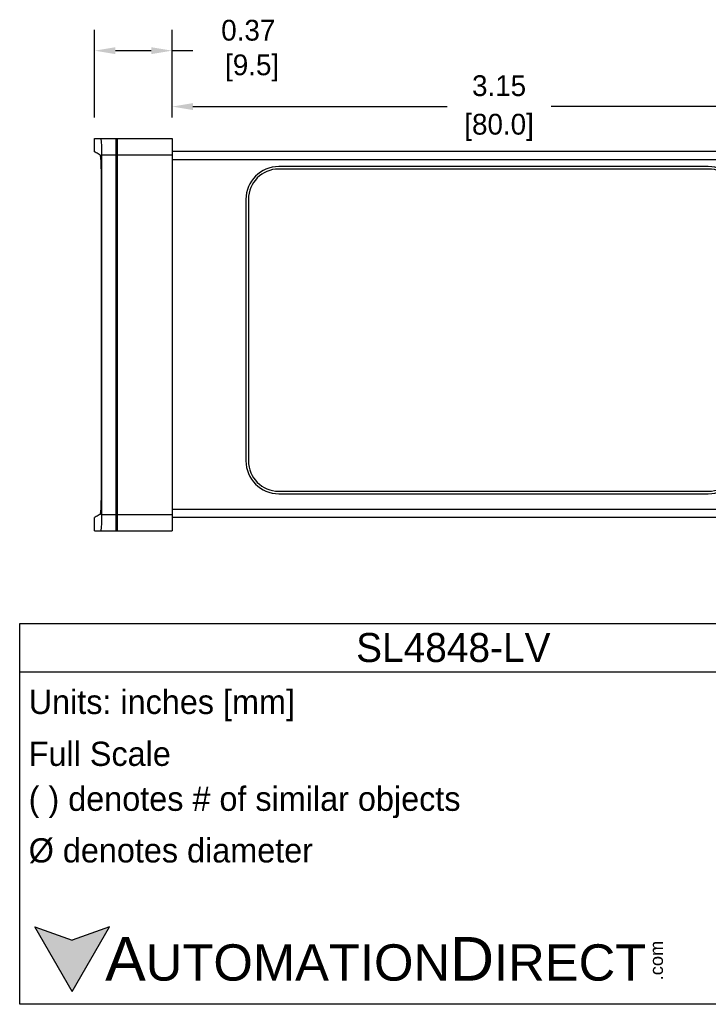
# Model space of a CAD drawing. Header units: inches. Extents: x 539.02 to 548.64, y 512.89 to 521.63.
# Tile 5 of 12: x 541.69 to 545, y 512.89 to 517.63. Entities that reach past the tile are written whole.
import ezdxf

# ---------------------------------------------------------------- set-up
doc = ezdxf.new("R2010")
doc.units = ezdxf.units.IN
doc.header["$LTSCALE"] = 8
doc.header["$MEASUREMENT"] = 0
for name, color, linetype in [('03___PRT_ALL_CURVES', 7, 'Continuous'), ('Dimensions', 140, 'Continuous'), ('Text', 140, 'Continuous')]:
    doc.layers.add(name, color=color, linetype=linetype)
doc.styles.add('\\M+2ABAC\\M+2A6A11', font='txt')
doc.dimstyles.get("Standard").update_dxf_attribs({"dimtxt": 0.1, "dimasz": 0.1, "dimexe": 0.1, "dimexo": 0.1, "dimgap": 0.05, "dimtad": 0, "dimtih": 1, "dimtoh": 1, "dimzin": 0, "dimdsep": 46, "dimtxsty": 'Standard', "dimcen": 0, "dimclrd": 256, "dimclre": 256, "dimclrt": 256, "dimadec": 0, "dimazin": 0, "dimtfac": 1, "dimtofl": 0, "dimtmove": 0, "dimatfit": 3, "dimfxl": 0, "dimtolj": 1, "dimtzin": 0, "dimarcsym": 0})

# ---------------------------------------------------------------- blocks, each defined once
blk = doc.blocks.new('*D3')
at = {"layer": 'DEFPOINTS', "color": 0}
for p in [(542.4193, 517.4786), (542.0463, 517.0562), (542.4193, 517.0562)]:
    blk.add_point(p, dxfattribs=at)
at = {"layer": 'Dimensions', "lineweight": -2}
for p, q in [((542.0463, 517.1562), (542.0463, 517.5786)), ((542.4193, 517.1562), (542.4193, 517.5786)), ((542.1463, 517.4786), (542.3193, 517.4786)), ((542.4193, 517.4786), (542.5193, 517.4786))]:
    blk.add_line(p, q, dxfattribs=at)
at = {"layer": 'Dimensions'}
for points in [[(542.1463, 517.4952), (542.1463, 517.4619), (542.0463, 517.4786)], [(542.3193, 517.4952), (542.3193, 517.4619), (542.4193, 517.4786)]]:
    blk.add_solid(points, dxfattribs=at)
at = {"layer": 'Dimensions', "insert": (542.786, 517.4786), "char_height": 0.1, "attachment_point": 5}
blk.add_mtext('\\A1;0.37\\P [9.5]', dxfattribs=at)
blk = doc.blocks.new('*D4')
at = {"layer": 'DEFPOINTS', "color": 0}
for p in [(545.5674, 517.2094), (542.4193, 517.0562), (545.5674, 516.9553)]:
    blk.add_point(p, dxfattribs=at)
at = {"layer": 'Dimensions', "lineweight": -2}
for p, q in [((542.4193, 517.1562), (542.4193, 517.3094)), ((545.5674, 517.0553), (545.5674, 517.3094)), ((542.5193, 517.2094), (543.7434, 517.2094)), ((545.4674, 517.2094), (544.2434, 517.2094))]:
    blk.add_line(p, q, dxfattribs=at)
at = {"layer": 'Dimensions'}
for points in [[(542.5193, 517.226), (542.5193, 517.1927), (542.4193, 517.2094)], [(545.4674, 517.226), (545.4674, 517.1927), (545.5674, 517.2094)]]:
    blk.add_solid(points, dxfattribs=at)
at = {"layer": 'Dimensions', "char_height": 0.1, "attachment_point": 5}
for s, insert in [('\\A1;3.15', (543.9934, 517.3094)), ('\\A1;[80.0]', (543.9934, 517.1094))]:
    blk.add_mtext(s, dxfattribs=dict(at, insert=insert))

msp = doc.modelspace()

# ---------------------------------------------------------------- hatches: boundary and pattern name
at = {"layer": 'Text'}
msp.add_hatch(color=256, dxfattribs=at).paths.add_polyline_path([(541.938, 512.9497), (542.118, 513.2615), (541.938, 513.196), (541.758, 513.2615)])

# ---------------------------------------------------------------- linework, layer by layer
at = {"color": 7, "linetype": 'Continuous'}
for p, q in [((542.0463, 516.9912), (542.0463, 517.0562)), ((542.0463, 517.0562), (542.4193, 517.0562)), ((542.1488, 517.0562), (542.1488, 515.1665)), ((542.1567, 515.1665), (542.1567, 517.0562)), ((542.4193, 517.0562), (542.4193, 515.1665)), ((542.1567, 517.0167), (542.1488, 517.0167)), ((542.1567, 517.0146), (542.1488, 517.0146)), ((542.4193, 516.9948), (545.5279, 516.9948)), ((542.0817, 515.2455), (542.0817, 516.9773)), ((542.0817, 516.9773), (542.1488, 516.9773)), ((542.1567, 516.9751), (542.1488, 516.9751)), ((542.1567, 516.9773), (542.4193, 516.9773)), ((542.4193, 516.9553), (545.5674, 516.9553)), ((542.0788, 515.3255), (542.0788, 516.8973)), ((545.0007, 516.9208), (542.9328, 516.9208)), ((545.0007, 516.9089), (542.9328, 516.9089)), ((542.7748, 516.7628), (542.7748, 515.5038)), ((542.7866, 516.7628), (542.7866, 515.5038)), ((542.0777, 515.58), (542.0777, 515.4615)), ((542.9328, 515.3577), (545.0007, 515.3577)), ((542.9328, 515.3458), (545.0007, 515.3458)), ((542.0463, 515.1665), (542.0463, 515.2315)), ((542.0817, 515.2455), (542.1488, 515.2455)), ((542.1567, 515.2473), (542.1488, 515.2473)), ((542.1567, 515.2455), (542.4193, 515.2455)), ((542.4193, 515.2718), (545.5674, 515.2718)), ((542.4193, 515.2323), (545.5279, 515.2323)), ((542.1567, 515.2078), (542.1488, 515.2078)), ((542.1567, 515.206), (542.1488, 515.206)), ((542.0463, 515.1665), (542.4193, 515.1665))]:
    msp.add_line(p, q, dxfattribs=at)
for centre, radius, start, end in [((542.9328, 516.7628), 0.158, 90, 180), ((542.9328, 516.7628), 0.1461, 90, 180), ((545.0007, 516.7628), 0.158, 0, 90), ((545.0007, 516.7628), 0.1461, 0, 90), ((542.0876, 515.58), 0.00987, 154.3581, 180), ((542.9328, 515.5038), 0.158, 180, 270), ((542.9328, 515.5038), 0.1461, 180, 270), ((545.0007, 515.5038), 0.158, 270, 0), ((545.0007, 515.5038), 0.1461, 270, 0), ((542.0876, 515.4615), 0.00987, 180, 205.6419)]:
    msp.add_arc(centre, radius, start, end, dxfattribs=at)
for points, start_tangent, end_tangent in [([(542.0817, 516.9773), (542.0815, 516.9947), (542.0811, 517.0115), (542.0804, 517.0266), (542.0795, 517.0389), (542.0784, 517.0484), (542.0772, 517.0543), (542.076, 517.0562)], (0, 1), (-1, 0)), ([(542.0745, 516.9742), (542.0735, 516.9762)], (-0.207505, 0.978234), (-0.875884, 0.482521)), ([(542.0788, 516.8973), (542.0787, 516.9123), (542.0784, 516.9268), (542.0779, 516.9402), (542.0772, 516.9521), (542.0764, 516.9619), (542.0755, 516.9694), (542.0745, 516.9742)], (0, 1), (-0.207505, 0.978234)), ([(542.0745, 515.2485), (542.0755, 515.2534), (542.0764, 515.2608), (542.0772, 515.2707), (542.0779, 515.2825), (542.0784, 515.2959), (542.0787, 515.3104), (542.0788, 515.3255)], (0.207505, 0.978234), (0, 1)), ([(542.0735, 515.2465), (542.0531, 515.2353), (542.0463, 515.2315)], (-0.875884, -0.482521), (-0.875607, -0.483025)), ([(542.0735, 515.2465), (542.0745, 515.2485)], (0.875884, 0.482521), (0.207505, 0.978234)), ([(542.076, 515.1665), (542.0772, 515.1684), (542.0784, 515.1743), (542.0795, 515.1838), (542.0804, 515.1962), (542.0811, 515.2112), (542.0815, 515.2281), (542.0817, 515.2455)], (1, 0), (0, 1))]:
    msp.add_spline(points, degree=3, dxfattribs=dict(at, start_tangent=start_tangent, end_tangent=end_tangent))
at = {"color": 7, "linetype": 'Continuous', "start_tangent": (-0.875884, 0.482521)}
msp.add_spline([(542.0735, 516.9762), (542.0531, 516.9874), (542.0463, 516.9912)], degree=3, dxfattribs=at)
at = {"layer": '03___PRT_ALL_CURVES', "color": 7, "linetype": 'Continuous'}
msp.add_line((542.1488, 517.0562), (542.1567, 517.0562), dxfattribs=at)
at = {"layer": 'Text'}
for p, q in [((541.6857, 514.7211), (545.8606, 514.7211)), ((541.6857, 512.8878), (541.6857, 514.7211)), ((541.6857, 514.488), (545.8606, 514.488)), ((541.938, 512.9497), (541.758, 513.2615)), ((541.758, 513.2615), (541.938, 513.196)), ((541.938, 512.9497), (542.118, 513.2615)), ((542.118, 513.2615), (541.938, 513.196)), ((545.8606, 512.8878), (541.6857, 512.8878))]:
    msp.add_line(p, q, dxfattribs=at)

# ---------------------------------------------------------------- texts
at = {"layer": 'Text', "style": '\\M+2ABAC\\M+2A6A11'}
for s, insert, char_height, width, attachment_point in [('SL4848-LV', (543.7731, 514.6045), 0.13985, 4.174901, 5), ('{\\fArial|b0|i0|c0|p34;     \\H1.2x;A\\H0.8333x;UTOMATION\\H1.2x;D\\H0.8333x;IRECT}', (541.758, 513.1054), 0.174815, 2.966621, 4)]:
    msp.add_mtext(s, dxfattribs=dict(at, insert=insert, char_height=char_height, width=width, attachment_point=attachment_point))
at = {"layer": 'Text', "char_height": 0.116543, "attachment_point": 4}
for s, insert, width in [(' Units: inches [mm]', (541.6857, 514.326), 4.186271), (' Full Scale', (541.6857, 514.0929), 4.174901), (' ( ) denotes # of similar objects', (541.6857, 513.8598), 4.174901), (' %%C denotes diameter', (541.6857, 513.6267), 4.174901)]:
    msp.add_mtext(s, dxfattribs=dict(at, insert=insert, width=width))
at = {"layer": 'Text', "insert": (544.7193, 513.0032), "char_height": 0.062933, "width": 0.186493, "attachment_point": 1, "rotation": 90, "style": '\\M+2ABAC\\M+2A6A11'}
msp.add_mtext('{\\fArial|b0|i0|c0|p34;.com}', dxfattribs=at)

# ---------------------------------------------------------------- dimensions: what is measured, and where the dimension line sits
at = {"layer": 'Dimensions'}
dim = msp.add_linear_dim(base=(542.4193, 517.4786), p1=(542.0463, 517.0562), p2=(542.4193, 517.0562), dimstyle='Standard', override={"dimpost": '\\X'}, dxfattribs=at)
dim.commit()
dim.dimension.update_dxf_attribs({"geometry": '*D3', "text_midpoint": (542.786, 517.4786), "dimtype": 160})
dim = msp.add_linear_dim(base=(545.5674, 517.2094), p1=(542.4193, 517.0562), p2=(545.5674, 516.9553), dimstyle='Standard', override={"dimpost": '\\X'}, dxfattribs=at)
dim.commit()
dim.dimension.update_dxf_attribs({"geometry": '*D4', "text_midpoint": (543.9934, 517.2094)})

doc.saveas('drawing.dxf')
